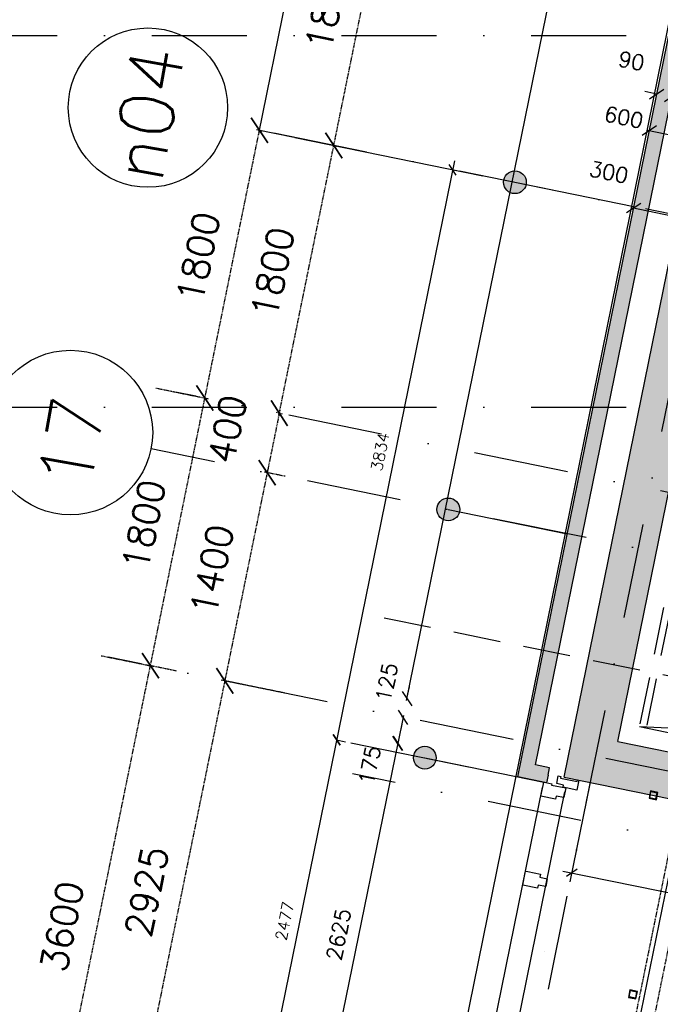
# Model space of a CAD drawing. Extents: x -171140 to 151546, y -8083 to 162438.
# Tile 15 of 96: x 9822 to 14044, y 25862 to 32350. Entities that reach past the tile are written whole.
import ezdxf

# ---------------------------------------------------------------- set-up
doc = ezdxf.new("R2010")
doc.units = 0
doc.header["$LTSCALE"] = 50
doc.header["$MEASUREMENT"] = 0
doc.header["$PDMODE"] = 3
doc.header["$PDSIZE"] = 0.001
for name, pattern in [('DASHDOT', [25, 12.5, -6.25, 0, -6.25]), ('HIDDEN', [9.375, 6.25, -3.125]), ('HIDDEN2', [0.1875, 0.125, -0.0625]), ('STRAM_0WT$0$DASHDOT', [25, 12.5, -6.25, 0, -6.25])]:
    doc.linetypes.add(name, pattern=pattern)
doc.layers.get('0').update_dxf_attribs({"linetype": 'CONTINUOUS'})
doc.layers.get('DEFPOINTS').update_dxf_attribs({"linetype": 'CONTINUOUS'})
for name, color, linetype in [('00', 7, 'CONTINUOUS'), ('0POLYBUITENOM', 7, 'CONTINUOUS'), ('_BALIES', 8, 'CONTINUOUS'), ('_BRANDCOMPART', 6, 'DASHDOT'), ('A--01A1_ACEER', 1, 'CONTINUOUS'), ('A--A21--_F12--', 7, 'CONTINUOUS'), ('A--A21--_F123-', 9, 'CONTINUOUS'), ('A--A22--_F12--', 7, 'CONTINUOUS'), ('A--A22--_F123-', 9, 'CONTINUOUS'), ('A--A28--_F-2--', 7, 'CONTINUOUS'), ('A--L21--', 3, 'CONTINUOUS'), ('A--L21--_F-2--', 7, 'CONTINUOUS'), ('A--L21--_F12--', 7, 'CONTINUOUS'), ('A--L21A3_BUITENWAND', 3, 'CONTINUOUS'), ('A--L22--', 7, 'CONTINUOUS'), ('A--L22--_F12--', 7, 'CONTINUOUS'), ('A--L24A3_TRAPPEN', 3, 'CONTINUOUS'), ('A--L24AC1_TRAPPEN', 1, 'HIDDEN2'), ('A--L28--', 7, 'CONTINUOUS'), ('A--L28--_F-2--', 7, 'CONTINUOUS'), ('A--L28_KONSTRUKTIES', 4, 'CONTINUOUS'), ('A--L31--', 2, 'CONTINUOUS'), ('A--L32--_F-23-', 2, 'CONTINUOUS'), ('A--L32--_F123-', 1, 'CONTINUOUS'), ('A--M$1A-_F123-', 1, 'CONTINUOUS'), ('A--M1$A-_F123-', 1, 'CONTINUOUS'), ('STRAM_0WT$0$A--L$7A-_STRAM', 1, 'STRAM_0WT$0$DASHDOT'), ('STRAM_0WT$0$A--L$7A1-_STRA', 1, 'CONTINUOUS'), ('STRAM_0WT$0$A--L$7A3-_STRA', 3, 'CONTINUOUS'), ('STRAM_0WT$0$A--M$1A-_F123-', 1, 'CONTINUOUS'), ('STRAM_0WT$0$A--T$7A8-_STRA', 8, 'STRAM_0WT$0$DASHDOT'), ('X--LR---_CP', 7, 'CONTINUOUS')]:
    doc.layers.add(name, color=color, linetype=linetype)
doc.styles.add('ALFA-0_25', font='ROMANS')
doc.styles.add('HIEMSTRA', font='romans.shx')
doc.styles.add('STRAM_0WT$0$HIEMSTRA', font='romans.shx')
doc.dimstyles.new('BEILEN', dxfattribs={"dimscale": 40, "dimtxt": 2.5, "dimasz": 2, "dimexe": 0.3, "dimexo": 0.3, "dimgap": 2, "dimtad": 1, "dimdec": 0, "dimzin": 0, "dimtxsty": 'HIEMSTRA', "dimblk1": 'OBLIQUE', "dimblk2": 'OBLIQUE', "dimsah": 1, "dimcen": -0.09, "dimdle": 0.3, "dimse1": 1, "dimclrd": 2, "dimclre": 2, "dimclrt": 3, "dimazin": 3, "dimtfac": 1, "dimtdec": 4, "dimtofl": 0, "dimtmove": 0, "dimatfit": 3, "dimtvp": 625, "dimtolj": 1, "dimtzin": 0})
doc.dimstyles.new('STANDARD$0', dxfattribs={"dimscale": 50, "dimtxt": 2.5, "dimasz": 2, "dimexe": 2, "dimexo": 0, "dimgap": 2, "dimtad": 1, "dimdec": 0, "dimzin": 0, "dimtxsty": 'ALFA-0_25', "dimblk1": 'OBLIQUE', "dimblk2": 'OBLIQUE', "dimsah": 1, "dimcen": -3, "dimdle": 2, "dimclrd": 1, "dimclre": 1, "dimclrt": 2, "dimazin": 3, "dimtfac": 0.666667, "dimtofl": 0, "dimtmove": 0, "dimatfit": 3, "dimtvp": 0.833333, "dimtolj": 1, "dimtzin": 0})
doc.dimstyles.new('STRAM_0WT$0$STANDARD', dxfattribs={"dimscale": 70, "dimtxt": 2.5, "dimasz": 2, "dimexe": 0.3, "dimexo": 0.3, "dimgap": 2, "dimtad": 1, "dimdec": 0, "dimzin": 0, "dimtxsty": 'STRAM_0WT$0$HIEMSTRA', "dimblk1": 'STRAM_0WT$0$_OBLIQUE', "dimblk2": 'STRAM_0WT$0$_OBLIQUE', "dimsah": 1, "dimcen": -0.09, "dimdle": 0.3, "dimclrd": 1, "dimclre": 1, "dimclrt": 4, "dimazin": 3, "dimtfac": 1, "dimtdec": 4, "dimtix": 1, "dimtofl": 0, "dimtmove": 0, "dimatfit": 3, "dimtvp": 625, "dimtolj": 1, "dimtzin": 0})

# ---------------------------------------------------------------- blocks, each defined once
blk = doc.blocks.new('*U1183')
at = {"layer": 'A--A21--_F123-', "color": 2}
for points in [[(0, 0), (-59, -39), (4073.7, 19998.3), (4034.7, 20057.3)], [(4073.7, 19998.3), (4112.7, 19939.3), (0, 0), (59, 39)]]:
    blk.add_solid(points, dxfattribs=at)
at = {"layer": 'A--L21--_F-2--', "color": 3, "linetype": 'CONTINUOUS'}
for points in [[(-59, -39), (-59, -39), (4034.7, 20057.3), (4034.7, 20057.3)], [(59, 39), (59, 39), (4112.7, 19939.3), (4112.7, 19939.3)]]:
    blk.add_lwpolyline(points, dxfattribs=at)
blk = doc.blocks.new('ARCH_KA2')
at = {"layer": '_BALIES', "color": 8, "linetype": 'HIDDEN'}
for p, q in [((-6, -29.4), (-165.7, -813.3)), ((38.1, -38.4), (-121.6, -822.3)), ((-165.7, -813.3), (4981.6, -1045.4)), ((-165.7, -813.3), (4821.9, -1829.3))]:
    blk.add_line(p, q, dxfattribs=at)
blk = doc.blocks.new('_OBLIQUE')
at = {"color": 0, "linetype": 'BYBLOCK'}
blk.add_line((-0.5, -0.5), (0.5, 0.5), dxfattribs=at)
blk = doc.blocks.new('*D69')
at = {"layer": 'A--M$1A-_F123-', "color": 2}
for p, q in [((14020.3, 31860.3), (13941.9, 31876.3)), ((14115.2, 31825), (14120.7, 31852.1)), ((14118.3, 31840.4), (14196.7, 31824.4))]:
    blk.add_line(p, q, dxfattribs=at)
at = {"layer": 'DEFPOINTS', "color": 0}
for p in [(14014.8, 31833.2), (14112.8, 31813.3), (14118.3, 31840.4)]:
    blk.add_point(p, dxfattribs=at)
at = {"layer": 'A--M$1A-_F123-', "color": 2, "xscale": 80, "yscale": 80, "zscale": 80}
for p, rotation in [((14020.3, 31860.3), 348.4862969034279), ((14118.3, 31840.4), 168.4862969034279)]:
    blk.add_blockref('_OBLIQUE', p, dxfattribs=dict(at, rotation=rotation))
at = {"layer": 'A--M$1A-_F123-', "color": 3, "insert": (13853.6, 32078.3), "char_height": 100, "attachment_point": 5, "rotation": 348.4863, "style": 'HIEMSTRA'}
blk.add_mtext('\\A1;90', dxfattribs=at)
blk = doc.blocks.new('*U1114')
at = {"layer": 'A--A21--_F123-', "linetype": 'CONTINUOUS'}
blk.add_hatch(color=256, dxfattribs=at).paths.add_polyline_path([(0, 0), (-176.9, -117), (3845.1, 19627.5), (3962.1, 19450.6), (4079.1, 19273.6), (176.9, 117)])
at = {"layer": 'A--A21--_F12--', "color": 8}
for points in [[(0, 0), (-176.9, -117), (3962.1, 19450.6), (3845.1, 19627.5)], [(3962.1, 19450.6), (4079.1, 19273.6), (0, 0), (176.9, 117)]]:
    blk.add_solid(points, dxfattribs=at)
at = {"layer": 'A--L21--_F12--', "color": 3, "linetype": 'CONTINUOUS'}
for points in [[(-176.9, -117), (-176.9, -117), (3845.1, 19627.5), (3845.1, 19627.5)], [(176.9, 117), (176.9, 117), (4079.1, 19273.6), (4079.1, 19273.6)]]:
    blk.add_lwpolyline(points, dxfattribs=at)
blk = doc.blocks.new('STRAM_0WT$0$_OBLIQUE')
at = {"color": 0, "linetype": 'BYBLOCK'}
blk.add_line((-0.5, -0.5), (0.5, 0.5), dxfattribs=at)
blk = doc.blocks.new('*D1352')
at = {"layer": 'DEFPOINTS', "color": 0, "linetype": 'CONTINUOUS'}
for p in [(-63137.4, 4665.3), (-62888.1, 4614.5), (-63966, -676.9)]:
    blk.add_point(p, dxfattribs=at)
at = {"layer": 'STRAM_0WT$0$A--M$1A-_F123-', "color": 1, "linetype": 'CONTINUOUS'}
for p, q in [((-64219.4, -646.7), (-63133.2, 4685.8)), ((-62908.7, 4618.7), (-63157.9, 4669.5)), ((-63986.5, -672.7), (-64235.8, -621.9))]:
    blk.add_line(p, q, dxfattribs=at)
at = {"layer": 'STRAM_0WT$0$A--M$1A-_F123-', "color": 1, "linetype": 'CONTINUOUS', "xscale": 140, "yscale": 140, "zscale": 140}
for p, rotation in [((-63137.4, 4665.3), 78.48629033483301), ((-64215.2, -626.1), 258.486290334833)]:
    blk.add_blockref('STRAM_0WT$0$_OBLIQUE', p, dxfattribs=dict(at, rotation=rotation))
at = {"layer": 'STRAM_0WT$0$A--M$1A-_F123-', "color": 4, "linetype": 'CONTINUOUS', "insert": (-63899.2, 2065), "char_height": 175, "attachment_point": 5, "rotation": 78.48629, "style": 'STRAM_0WT$0$HIEMSTRA'}
blk.add_mtext('\\A1;5400', dxfattribs=at)
blk = doc.blocks.new('*D1401')
at = {"color": 1, "linetype": 'BYBLOCK'}
for p, q in [((-65287.6, -7776.9), (-64560.7, -4208.2)), ((-64393, -4263.8), (-64585.4, -4224.6)), ((-65111.5, -7791.4), (-65304, -7752.1))]:
    blk.add_line(p, q, dxfattribs=at)
at = {"layer": 'DEFPOINTS', "color": 0, "linetype": 'BYBLOCK'}
for p in [(-64564.9, -4228.8), (-64372.4, -4268), (-65090.9, -7795.6)]:
    blk.add_point(p, dxfattribs=at)
at = {"color": 1, "linetype": 'BYBLOCK', "xscale": 140, "yscale": 140, "zscale": 140}
for p, rotation in [((-64564.9, -4228.8), 78.48629033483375), ((-65283.4, -7756.3), 258.4862903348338)]:
    blk.add_blockref('STRAM_0WT$0$_OBLIQUE', p, dxfattribs=dict(at, rotation=rotation))
at = {"color": 4, "linetype": 'BYBLOCK', "insert": (-65147.1, -5947.2), "char_height": 175, "attachment_point": 5, "rotation": 78.48629, "style": 'STRAM_0WT$0$HIEMSTRA'}
blk.add_mtext('\\A1;3600', dxfattribs=at)
blk = doc.blocks.new('*D1402')
at = {"color": 1, "linetype": 'BYBLOCK'}
for p, q in [((-64529.9, -2398.9), (-64185, -2469.2)), ((-64569.1, -4249.4), (-64201.4, -2444.4)), ((-64889.2, -4162.7), (-64544.3, -4233))]:
    blk.add_line(p, q, dxfattribs=at)
at = {"layer": 'DEFPOINTS', "color": 0, "linetype": 'BYBLOCK'}
for p in [(-64550.5, -2394.7), (-64205.6, -2465), (-64909.8, -4158.5)]:
    blk.add_point(p, dxfattribs=at)
at = {"color": 1, "linetype": 'BYBLOCK', "xscale": 140, "yscale": 140, "zscale": 140}
for p, rotation in [((-64205.6, -2465), 78.48629033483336), ((-64564.9, -4228.8), 258.4862903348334)]:
    blk.add_blockref('STRAM_0WT$0$_OBLIQUE', p, dxfattribs=dict(at, rotation=rotation))
at = {"color": 4, "linetype": 'BYBLOCK', "insert": (-64608.1, -3301.5), "char_height": 175, "attachment_point": 5, "rotation": 78.48629, "style": 'STRAM_0WT$0$HIEMSTRA'}
blk.add_mtext('\\A1;1800', dxfattribs=at)
blk = doc.blocks.new('*D1403')
at = {"color": 1, "linetype": 'BYBLOCK'}
for p, q in [((-64209.8, -2485.6), (-63842.1, -680.6)), ((-63852.8, -699.9), (-63825.7, -705.4)), ((-64212.1, -2463.7), (-64185, -2469.2))]:
    blk.add_line(p, q, dxfattribs=at)
at = {"layer": 'DEFPOINTS', "color": 0, "linetype": 'BYBLOCK'}
for p in [(-63873.4, -695.7), (-63846.3, -701.2), (-64232.7, -2459.5)]:
    blk.add_point(p, dxfattribs=at)
at = {"color": 1, "linetype": 'BYBLOCK', "xscale": 140, "yscale": 140, "zscale": 140}
for p, rotation in [((-63846.3, -701.2), 78.48629033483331), ((-64205.6, -2465), 258.4862903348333)]:
    blk.add_blockref('STRAM_0WT$0$_OBLIQUE', p, dxfattribs=dict(at, rotation=rotation))
at = {"color": 4, "linetype": 'BYBLOCK', "insert": (-64248.9, -1537.7), "char_height": 175, "attachment_point": 5, "rotation": 78.48629, "style": 'STRAM_0WT$0$HIEMSTRA'}
blk.add_mtext('\\A1;1800', dxfattribs=at)
blk = doc.blocks.new('*D1409')
at = {"color": 1, "linetype": 'BYBLOCK'}
for p, q in [((-63155.7, -863.3), (-62788, 941.6)), ((-62786.3, 919.8), (-62771.7, 916.8)), ((-63145.6, -844), (-63130.9, -846.9))]:
    blk.add_line(p, q, dxfattribs=at)
at = {"layer": 'DEFPOINTS', "color": 0, "linetype": 'BYBLOCK'}
for p in [(-62806.9, 924, 0), (-62792.2, 921), (-63166.2, -839.8)]:
    blk.add_point(p, dxfattribs=at)
at = {"color": 1, "linetype": 'BYBLOCK', "xscale": 140, "yscale": 140, "zscale": 140}
for p, rotation in [((-62792.2, 921), 78.48629032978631), ((-63151.5, -842.8), 258.4862903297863)]:
    blk.add_blockref('STRAM_0WT$0$_OBLIQUE', p, dxfattribs=dict(at, rotation=rotation))
at = {"color": 4, "linetype": 'BYBLOCK', "insert": (-63194.8, 84.5), "char_height": 175, "attachment_point": 5, "rotation": 78.48629, "style": 'STRAM_0WT$0$HIEMSTRA'}
blk.add_mtext('\\A1;1800', dxfattribs=at)
blk = doc.blocks.new('*D1413')
at = {"color": 1, "linetype": 'BYBLOCK'}
for p, q in [((-63515, -2627.1), (-63147.3, -822.2)), ((-63158.1, -841.4), (-63130.9, -846.9)), ((-63517.3, -2605.2), (-63490.2, -2610.7))]:
    blk.add_line(p, q, dxfattribs=at)
at = {"layer": 'DEFPOINTS', "color": 0, "linetype": 'BYBLOCK'}
for p in [(-63178.6, -837.2), (-63151.5, -842.8), (-63537.9, -2601)]:
    blk.add_point(p, dxfattribs=at)
at = {"color": 1, "linetype": 'BYBLOCK', "xscale": 140, "yscale": 140, "zscale": 140}
for p, rotation in [((-63151.5, -842.8), 78.48629033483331), ((-63510.8, -2606.5), 258.4862903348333)]:
    blk.add_blockref('STRAM_0WT$0$_OBLIQUE', p, dxfattribs=dict(at, rotation=rotation))
at = {"color": 4, "linetype": 'BYBLOCK', "insert": (-63554.1, -1679.2), "char_height": 175, "attachment_point": 5, "rotation": 78.48629, "style": 'STRAM_0WT$0$HIEMSTRA'}
blk.add_mtext('\\A1;1800', dxfattribs=at)
blk = doc.blocks.new('*D1414')
at = {"color": 1, "linetype": 'BYBLOCK'}
for p, q in [((-63506.6, -2586), (-63590.6, -2998.5)), ((-63523.1, -2604), (-63531.4, -2602.3)), ((-63602.9, -2996), (-63611.2, -2994.3))]:
    blk.add_line(p, q, dxfattribs=at)
at = {"layer": 'DEFPOINTS', "color": 0, "linetype": 'BYBLOCK'}
for p in [(-63502.5, -2608.2), (-63590.6, -2998.5), (-63582.3, -3000.2)]:
    blk.add_point(p, dxfattribs=at)
at = {"color": 1, "linetype": 'BYBLOCK', "xscale": 140, "yscale": 140, "zscale": 140}
for p, rotation in [((-63510.8, -2606.5), 78.48629033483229), ((-63590.6, -2998.5), 258.4862903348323)]:
    blk.add_blockref('STRAM_0WT$0$_OBLIQUE', p, dxfattribs=dict(at, rotation=rotation))
at = {"color": 4, "linetype": 'BYBLOCK', "insert": (-63853, -2711.7), "char_height": 175, "attachment_point": 5, "rotation": 78.48629, "style": 'STRAM_0WT$0$HIEMSTRA'}
blk.add_mtext('\\A1;400', dxfattribs=at)
blk = doc.blocks.new('*D1415')
at = {"color": 1, "linetype": 'BYBLOCK'}
for p, q in [((-63586.5, -2977.9), (-63874.3, -4390.9)), ((-63472.9, -3022.5), (-63611.2, -2994.3)), ((-63752.3, -4394.3), (-63890.7, -4366.1))]:
    blk.add_line(p, q, dxfattribs=at)
at = {"layer": 'DEFPOINTS', "color": 0, "linetype": 'BYBLOCK'}
for p in [(-63452.3, -3026.7), (-63870.1, -4370.3), (-63731.7, -4398.5)]:
    blk.add_point(p, dxfattribs=at)
at = {"color": 1, "linetype": 'BYBLOCK', "xscale": 140, "yscale": 140, "zscale": 140}
for p, rotation in [((-63590.6, -2998.5), 78.48629033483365), ((-63870.1, -4370.3), 258.4862903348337)]:
    blk.add_blockref('STRAM_0WT$0$_OBLIQUE', p, dxfattribs=dict(at, rotation=rotation))
at = {"color": 4, "linetype": 'BYBLOCK', "insert": (-63953.3, -3639), "char_height": 175, "attachment_point": 5, "rotation": 78.48629, "style": 'STRAM_0WT$0$HIEMSTRA'}
blk.add_mtext('\\A1;1400', dxfattribs=at)
blk = doc.blocks.new('*D1420')
at = {"color": 1, "linetype": 'BYBLOCK'}
for p, q in [((-63865.9, -4349.7), (-64458.1, -7257)), ((-63473.3, -4451.1), (-63890.7, -4366.1)), ((-64057.1, -7317.3), (-64474.5, -7232.3))]:
    blk.add_line(p, q, dxfattribs=at)
at = {"layer": 'DEFPOINTS', "color": 0, "linetype": 'BYBLOCK'}
for p in [(-63452.7, -4455.3), (-64453.9, -7236.5), (-64036.5, -7321.5)]:
    blk.add_point(p, dxfattribs=at)
at = {"color": 1, "linetype": 'BYBLOCK', "xscale": 140, "yscale": 140, "zscale": 140}
for p, rotation in [((-63870.1, -4370.3), 78.48629033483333), ((-64453.9, -7236.5), 258.4862903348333)]:
    blk.add_blockref('STRAM_0WT$0$_OBLIQUE', p, dxfattribs=dict(at, rotation=rotation))
at = {"color": 4, "linetype": 'BYBLOCK', "insert": (-64384.9, -5758), "char_height": 175, "attachment_point": 5, "rotation": 78.48629, "style": 'STRAM_0WT$0$HIEMSTRA'}
blk.add_mtext('\\A1;2925', dxfattribs=at)
blk = doc.blocks.new('*D133')
at = {"layer": 'A--M$1A-_F123-', "color": 2, "linetype": 'CONTINUOUS'}
blk.add_line((12371.5, 27864.6), (16278.6, 47044.7), dxfattribs=at)
at = {"layer": 'DEFPOINTS', "color": 0, "linetype": 'CONTINUOUS'}
for p in [(16276.2, 47033), (16276.2, 47033), (12373.9, 27876.4)]:
    blk.add_point(p, dxfattribs=at)
at = {"layer": 'A--M$1A-_F123-', "color": 2, "linetype": 'CONTINUOUS', "xscale": 80, "yscale": 80, "zscale": 80}
for p, rotation in [((16276.2, 47033), 78.48629033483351), ((12373.9, 27876.4), 258.4862903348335)]:
    blk.add_blockref('_OBLIQUE', p, dxfattribs=dict(at, rotation=rotation))
at = {"layer": 'A--M$1A-_F123-', "color": 3, "linetype": 'CONTINUOUS', "insert": (14197.7, 37480.6), "char_height": 100, "attachment_point": 5, "rotation": 78.48629, "style": 'HIEMSTRA'}
blk.add_mtext('\\A1;19550', dxfattribs=at)
blk = doc.blocks.new('*D140')
at = {"layer": 'A--M$1A-_F123-', "color": 2, "linetype": 'CONTINUOUS'}
blk.add_line((13959.4, 31621.4), (14570.8, 31496.9), dxfattribs=at)
at = {"layer": 'DEFPOINTS', "color": 0, "linetype": 'CONTINUOUS'}
for p in [(13971.2, 31619), (14559.1, 31499.3), (14559.1, 31499.3)]:
    blk.add_point(p, dxfattribs=at)
at = {"layer": 'A--M$1A-_F123-', "color": 2, "linetype": 'CONTINUOUS', "xscale": 80, "yscale": 80, "zscale": 80}
for p, rotation in [((13971.2, 31619), 168.4862903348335), ((14559.1, 31499.3), 348.4862903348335)]:
    blk.add_blockref('_OBLIQUE', p, dxfattribs=dict(at, rotation=rotation))
at = {"layer": 'A--M$1A-_F123-', "color": 3, "linetype": 'CONTINUOUS', "insert": (13803.4, 31706.8), "char_height": 100, "attachment_point": 5, "rotation": 348.48629, "style": 'HIEMSTRA'}
blk.add_mtext('\\A1;600', dxfattribs=at)
blk = doc.blocks.new('*D143')
at = {"layer": 'A--M$1A-_F123-', "color": 2, "linetype": 'CONTINUOUS'}
for p, q in [((12373.9, 27876.4), (12389.9, 27954.8)), ((12349, 27753.9), (12333, 27675.5)), ((12339.6, 27755.8), (12337.2, 27756.3))]:
    blk.add_line(p, q, dxfattribs=at)
at = {"layer": 'DEFPOINTS', "color": 0, "linetype": 'CONTINUOUS'}
for p in [(12809.5, 27787.7), (12349, 27753.9), (12351.3, 27753.4)]:
    blk.add_point(p, dxfattribs=at)
at = {"layer": 'A--M$1A-_F123-', "color": 2, "linetype": 'CONTINUOUS', "xscale": 80, "yscale": 80, "zscale": 80}
for p, rotation in [((12373.9, 27876.4), 258.486290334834), ((12349, 27753.9), 78.486290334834)]:
    blk.add_blockref('_OBLIQUE', p, dxfattribs=dict(at, rotation=rotation))
at = {"layer": 'A--M$1A-_F123-', "color": 3, "linetype": 'CONTINUOUS', "insert": (12240.2, 27983.9), "char_height": 100, "attachment_point": 5, "rotation": 78.48629, "style": 'HIEMSTRA'}
blk.add_mtext('\\A1;125', dxfattribs=at)
blk = doc.blocks.new('*D144')
at = {"layer": 'A--M$1A-_F123-', "color": 2, "linetype": 'CONTINUOUS'}
for p, q in [((12351.4, 27765.7), (12311.7, 27570.7)), ((12304.7, 27584.3), (12302.3, 27584.8))]:
    blk.add_line(p, q, dxfattribs=at)
at = {"layer": 'DEFPOINTS', "color": 0, "linetype": 'CONTINUOUS'}
for p in [(12351.3, 27753.4), (12314.1, 27582.4), (12316.4, 27581.9)]:
    blk.add_point(p, dxfattribs=at)
at = {"layer": 'A--M$1A-_F123-', "color": 2, "linetype": 'CONTINUOUS', "xscale": 80, "yscale": 80, "zscale": 80}
for p, rotation in [((12349, 27753.9), 78.48629033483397), ((12314.1, 27582.4), 258.486290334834)]:
    blk.add_blockref('_OBLIQUE', p, dxfattribs=dict(at, rotation=rotation))
at = {"layer": 'A--M$1A-_F123-', "color": 3, "linetype": 'CONTINUOUS', "insert": (12129, 27437.8), "char_height": 100, "attachment_point": 5, "rotation": 78.48629, "style": 'HIEMSTRA'}
blk.add_mtext('\\A1;175', dxfattribs=at)
blk = doc.blocks.new('*D151')
at = {"layer": 'A--M$1A-_F123-', "color": 2, "linetype": 'CONTINUOUS'}
blk.add_line((14172.7, 31045.2), (13855.2, 31109.9), dxfattribs=at)
at = {"layer": 'DEFPOINTS', "color": 0, "linetype": 'CONTINUOUS'}
for p in [(13867, 31107.5), (13867, 31107.5), (14160.9, 31047.6)]:
    blk.add_point(p, dxfattribs=at)
at = {"layer": 'A--M$1A-_F123-', "color": 2, "linetype": 'CONTINUOUS', "xscale": 80, "yscale": 80, "zscale": 80}
for p, rotation in [((13867, 31107.5), 168.4862969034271), ((14160.9, 31047.6), 348.4862969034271)]:
    blk.add_blockref('_OBLIQUE', p, dxfattribs=dict(at, rotation=rotation))
at = {"layer": 'A--M$1A-_F123-', "color": 3, "linetype": 'CONTINUOUS', "insert": (13704.3, 31345.2), "char_height": 100, "attachment_point": 5, "rotation": 348.4863, "style": 'HIEMSTRA'}
blk.add_mtext('\\A1;300', dxfattribs=at)
blk = doc.blocks.new('*D188')
at = {"color": 2, "linetype": 'BYBLOCK'}
for p, q in [((14586.9, 27131.7), (14058.1, 24536)), ((14052.6, 24549.4), (14048.8, 24550.2))]:
    blk.add_line(p, q, dxfattribs=at)
at = {"layer": 'DEFPOINTS', "color": 0, "linetype": 'BYBLOCK'}
for p in [(14588.3, 27119.2), (14060.5, 24547.8), (14064.3, 24547)]:
    blk.add_point(p, dxfattribs=at)
at = {"color": 2, "linetype": 'BYBLOCK', "xscale": 80, "yscale": 80, "zscale": 80}
for p, rotation in [((14584.5, 27119.9), 78.48629033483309), ((14060.5, 24547.8), 258.4862903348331)]:
    blk.add_blockref('_OBLIQUE', p, dxfattribs=dict(at, rotation=rotation))
at = {"color": 3, "linetype": 'BYBLOCK', "insert": (14195.1, 25859.8), "char_height": 100, "attachment_point": 5, "rotation": 78.48629, "style": 'HIEMSTRA'}
blk.add_mtext('\\A1;2625', dxfattribs=at)
blk = doc.blocks.new('Q020604-')
at = {"layer": 'A--A28--_F-2--', "color": 3}
for points in [[(-21, 21.1), (-25, -24.9), (-25, 25.1)], [(-21, 21.1), (-25, 25.1), (25, 25.1)], [(-21, 21.1), (-21, -20.9), (-25, -24.9)], [(25, 25.1), (21, 21.1), (-21, 21.1)], [(25, 25.1), (25, -24.9), (21, 21.1)], [(25, -24.9), (21, -20.9), (21, 21.1)], [(25, -24.9), (-25, -24.9), (-21, -20.9)], [(25, -24.9), (-21, -20.9), (21, -20.9)]]:
    blk.add_solid(points, dxfattribs=at)
at = {"layer": 'A--L28--_F-2--', "color": 3, "linetype": 'CONTINUOUS'}
blk.add_lwpolyline([(-25, -24.9), (-21, -20.9), (-21, 21.1), (21, 21.1), (21, -20.9), (-21, -20.9), (-25, -24.9), (25, -24.9), (25, 25.1), (-25, 25.1)], close=True, dxfattribs=at)
at = {"layer": 'X--LR---_CP', "color": 4, "linetype": 'CONTINUOUS'}
for p in [(-25, 0.1), (0, 0), (25, 0.1)]:
    blk.add_point(p, dxfattribs=at)
blk = doc.blocks.new('*U1027')
at = {"layer": 'A--A22--_F123-', "linetype": 'CONTINUOUS'}
blk.add_hatch(color=256, dxfattribs=at).paths.add_polyline_path([(0, 0), (-176.9, -117), (7833.6, -1748.8), (7716.5, -1571.9), (7599.5, -1394.9), (176.9, 117)])
at = {"layer": 'A--A22--_F12--', "color": 8}
for points in [[(7716.5, -1571.9), (7599.5, -1394.9), (0, 0), (176.9, 117)], [(0, 0), (-176.9, -117), (7716.5, -1571.9), (7833.6, -1748.8)]]:
    blk.add_solid(points, dxfattribs=at)
at = {"layer": 'A--L22--_F12--', "color": 3, "linetype": 'CONTINUOUS'}
for points in [[(176.9, 117), (176.9, 117), (7599.5, -1394.9), (7599.5, -1394.9)], [(-176.9, -117), (-176.9, -117), (7833.6, -1748.8), (7833.6, -1748.8)]]:
    blk.add_lwpolyline(points, dxfattribs=at)
blk = doc.blocks.new('*U978')
at = {"layer": 'A--A21--_F123-', "color": 2}
for points in [[(-141.2, 28.8), (-82.2, 67.8), (0, 0), (10, 49)], [(0, 0), (-10, -49), (-141.2, 28.8), (-200.2, -10.3)]]:
    blk.add_solid(points, dxfattribs=at)
at = {"layer": 'A--L21--_F-2--', "color": 3, "linetype": 'CONTINUOUS'}
for points in [[(0, 0), (10, 49), (-82.2, 67.8), (-82.2, 67.8)], [(0, 0), (-10, -49), (-200.2, -10.3), (-200.2, -10.3)]]:
    blk.add_lwpolyline(points, dxfattribs=at)
blk = doc.blocks.new('*D436')
at = {"layer": 'A--M$1A-_F123-', "color": 1, "linetype": 'CONTINUOUS'}
for p, q in [((12687.6, 31420.1), (11898.4, 27545.7)), ((12675.6, 31361.3), (12734.4, 31349.3)), ((11910.3, 27604.4), (11969.1, 27592.5))]:
    blk.add_line(p, q, dxfattribs=at)
at = {"layer": 'DEFPOINTS', "color": 0, "linetype": 'CONTINUOUS'}
for p in [(12675.6, 31361.3), (11910.3, 27604.4), (11910.3, 27604.4)]:
    blk.add_point(p, dxfattribs=at)
at = {"layer": 'A--M$1A-_F123-', "color": 1, "linetype": 'CONTINUOUS', "xscale": 60, "yscale": 60, "zscale": 60}
for p, rotation in [((12675.6, 31361.3), 78.48629033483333), ((11910.3, 27604.4), 258.4862903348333)]:
    blk.add_blockref('_OBLIQUE', p, dxfattribs=dict(at, rotation=rotation))
at = {"layer": 'A--M$1A-_F123-', "color": 2, "linetype": 'CONTINUOUS', "insert": (12197.4, 29502.3), "char_height": 75, "attachment_point": 5, "rotation": 78.48629, "style": 'ALFA-0_25'}
blk.add_mtext('\\A1;3834', dxfattribs=at)
blk = doc.blocks.new('*D438')
at = {"layer": 'A--M$1A-_F123-', "color": 1, "linetype": 'CONTINUOUS'}
for p, q in [((11922.3, 27663.2), (11403.9, 25118.5)), ((11910.3, 27604.4), (11969.1, 27592.5)), ((11415.9, 25177.3), (11474.7, 25165.3))]:
    blk.add_line(p, q, dxfattribs=at)
at = {"layer": 'DEFPOINTS', "color": 0, "linetype": 'CONTINUOUS'}
for p in [(11910.3, 27604.4), (11415.9, 25177.3), (11415.9, 25177.3)]:
    blk.add_point(p, dxfattribs=at)
at = {"layer": 'A--M$1A-_F123-', "color": 1, "linetype": 'CONTINUOUS', "xscale": 60, "yscale": 60, "zscale": 60}
for p, rotation in [((11910.3, 27604.4), 78.48629033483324), ((11415.9, 25177.3), 258.4862903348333)]:
    blk.add_blockref('_OBLIQUE', p, dxfattribs=dict(at, rotation=rotation))
at = {"layer": 'A--M$1A-_F123-', "color": 2, "linetype": 'CONTINUOUS', "insert": (11567.6, 26410.3), "char_height": 75, "attachment_point": 5, "rotation": 78.48629, "style": 'ALFA-0_25'}
blk.add_mtext('\\A1;2477', dxfattribs=at)
blk = doc.blocks.new('DILATATIEVOEG')
at = {"layer": 'A--L21A3_BUITENWAND', "linetype": 'CONTINUOUS'}
h = blk.add_hatch(color=256, dxfattribs=at)
edge = h.paths.add_edge_path()
edge.add_arc((-800, 0), 75, 0, 360)
blk.add_line((-800, 0), (0, 0), dxfattribs=at)
blk.add_circle((-800, 0), 75, dxfattribs=at)
at = {"layer": 'X--LR---_CP', "linetype": 'CONTINUOUS'}
blk.add_point((0, 0), dxfattribs=at)
blk = doc.blocks.new('Q021805-')
at = {"layer": 'A--A28--_F-2--'}
for points in [[(21, 21.1), (21, -20.9), (-21, -20.9), (-25, -24.9), (25, -24.9), (25, 25.1)], [(21, 21.1), (25, 25.1), (-25, 25.1), (-25, -24.9), (-21, -20.9), (-21, 21.1)]]:
    blk.add_hatch(color=3, dxfattribs=at).paths.add_polyline_path(points)
at = {"layer": 'A--L28--_F-2--', "color": 3, "linetype": 'CONTINUOUS'}
for points in [[(21, 21.1), (21, -20.9), (-21, -20.9), (-25, -24.9), (25, -24.9), (25, 25.1), (21, 21.1)], [(21, 21.1), (25, 25.1), (-25, 25.1), (-25, -24.9), (-21, -20.9), (-21, 21.1), (21, 21.1)]]:
    blk.add_lwpolyline(points, dxfattribs=at)
at = {"layer": 'X--LR---_CP', "color": 4, "linetype": 'CONTINUOUS'}
for p in [(-25, 0.1), (0, 0), (25, 0.1)]:
    blk.add_point(p, dxfattribs=at)
blk = doc.blocks.new('*D546')
at = {"layer": 'A--M1$A-_F123-', "color": 1}
for p, q in [((13579.1, 27314.5), (13447.7, 26669.5)), ((15553.6, 26912.3), (15422.2, 26267.3)), ((13400.9, 26740.2), (14255.7, 26566.1)), ((15493, 26314.1), (14705.7, 26474.4))]:
    blk.add_line(p, q, dxfattribs=at)
at = {"layer": 'DEFPOINTS', "color": 0}
for p in [(13579.1, 27314.5), (15553.6, 26912.3), (13459.7, 26728.3)]:
    blk.add_point(p, dxfattribs=at)
at = {"layer": 'A--M1$A-_F123-', "color": 1, "xscale": 60, "yscale": 60, "zscale": 60}
for p, rotation in [((13459.7, 26728.3), 168.486290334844), ((15434.2, 26326), 348.4862903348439)]:
    blk.add_blockref('_OBLIQUE', p, dxfattribs=dict(at, rotation=rotation))
at = {"layer": 'A--M1$A-_F123-', "color": 2, "insert": (14480.7, 26520.3), "char_height": 75, "attachment_point": 5, "rotation": 348.48629, "style": 'ALFA-0_25'}
blk.add_mtext('\\A1; 2015', dxfattribs=at)
blk = doc.blocks.new('STRAM_0WT')
at = {"layer": 'STRAM_0WT$0$A--L$7A-_STRAM'}
for p, q in [((-46967.857, 69048.716), (-68542.883, -36866.195)), ((-40234.938, -5510.896), (-64408.499, -586.705)), ((-45035.721, -6369.935), (-64767.784, -2350.484)), ((-45395.005, -8133.713), (-65209.382, -4097.495))]:
    blk.add_line(p, q, dxfattribs=at)
at = {"layer": 'STRAM_0WT$0$A--L$7A1-_STRA'}
for centre, radius in [((-64950.125, -476.375), 525), ((-65461.168, -2617.455), 542.139)]:
    blk.add_circle(centre, radius, dxfattribs=at)
at = {"layer": 'STRAM_0WT$0$A--T$7A8-_STRA', "color": 8}
for p, q in [((-66174.285, 0), (-500, 0)), ((-66174.285, -2450), (-500, -2450)), ((-41238.067, -7551.737), (-64929.938, -2725.667))]:
    blk.add_line(p, q, dxfattribs=at)
at = {"layer": 'STRAM_0WT$0$A--L$7A3-_STRA', "style": 'STRAM_0WT$0$HIEMSTRA'}
for s, p in [('n04', (-64859.889, -982.003)), ('17', (-65333.85, -3010.055))]:
    blk.add_text(s, height=350, rotation=80, dxfattribs=at).set_placement(p)
at = {"layer": 'STRAM_0WT$0$A--M$1A-_F123-', "linetype": 'CONTINUOUS'}
dim = blk.add_aligned_dim(p1=(-63965.963, -676.851), p2=(-62888.11, 4614.485), distance=254.373, dimstyle='STRAM_0WT$0$STANDARD', dxfattribs=at)
dim.commit()
dim.dimension.update_dxf_attribs({"geometry": '*D1352', "text_midpoint": (-63899.213, 2065)})
for p1, p2, distance, picture, middle, set_off in [((-63739.959, -722.888), (-63380.675, 1040.891, -0.003), -14.982, '*D1409', (-63768.558, 201.42), (-573.761, 116.876)), ((-64601.619, -2384.332), (-64242.335, -620.553), -27.675, '*D1403', (-64617.781, -1462.557), (-368.92, 75.15)), ((-64111.681, -2484.133), (-63752.397, -720.354), -27.675, '*D1413', (-64127.843, -1562.358), (-573.761, 116.876)), ((-65278.73, -4083.369), (-64919.445, -2319.59), -352.028, '*D1402', (-64977.066, -3226.336), (-368.92, 75.15)), ((-64026.046, -2909.791), (-64305.49, -4281.619), -141.199, '*D1415', (-64527.048, -3522.112), (-573.761, 116.876)), ((-65459.862, -7720.402), (-64741.294, -4192.845), 196.445, '*D1401', (-65515.992, -5872.003), (-368.92, 75.15)), ((-64026.445, -4338.461), (-64610.282, -7204.601), -425.975, '*D1420', (-64958.688, -5641.096), (-573.761, 116.876))]:
    dim = blk.add_aligned_dim(p1=p1, p2=p2, distance=distance, dimstyle='STRAM_0WT$0$STANDARD', dxfattribs=at)
    dim.commit()
    dim.dimension.update_dxf_attribs({"geometry": picture, "text_midpoint": middle, "insert": set_off})
dim = blk.add_linear_dim(base=(-64164.404, -2881.608), p1=(-64076.267, -2491.347), p2=(-64156.108, -2883.298), angle=258.4862903, dimstyle='STRAM_0WT$0$STANDARD', dxfattribs=at)
dim.commit()
dim.dimension.update_dxf_attribs({"geometry": '*D1414', "text_midpoint": (-64426.753, -2594.813), "dimtype": 129, "insert": (-573.761, 116.876)})

msp = doc.modelspace()

# ---------------------------------------------------------------- linework, layer by layer
at = {"layer": '0POLYBUITENOM', "elevation": 1}
msp.add_lwpolyline([(9877.1, 11520.8), (17178, 47487.1), (19652.2, 46983.1), (21762.4, 57342.4), (22138.5, 57265.8), (22084.2, 56999.2), (23754.9, 56658.9), (23813.4, 56924.6), (23953.4, 56896.1), (31400, 94192.9)], dxfattribs=at)
at = {"layer": '_BRANDCOMPART', "linetype": 'HIDDEN'}
msp.add_lwpolyline([(12223.5, 28409.1), (20851.3, 26651.6)], dxfattribs=at)
at = {"layer": '_BRANDCOMPART'}
msp.add_lwpolyline([(11593.8, 25317.6), (20449.8, 23513.6), (20870.1, 25576.8), (12014, 27380.8)], dxfattribs=at)
at = {"layer": 'A--01A1_ACEER', "linetype": 'CONTINUOUS'}
for p, q in [((11635.5, 31573.2), (12873.3, 31321)), ((12003.8, 27585.4), (12780, 27427.3))]:
    msp.add_line(p, q, dxfattribs=at)
at = {"layer": 'A--L24A3_TRAPPEN'}
msp.add_line((14196.1, 27188.8), (13676.2, 24636.3), dxfattribs=at)
at = {"layer": 'A--L24AC1_TRAPPEN'}
for p, q in [((14168.7, 27204.6), (13644.8, 24632.4)), ((14286.6, 27170.4), (13766.6, 24617.8))]:
    msp.add_line(p, q, dxfattribs=at)
at = {"layer": 'A--L28_KONSTRUKTIES'}
for points in [[(13969, 27219.8), (14018, 27209.8), (14028, 27258.8), (13979, 27268.8)], [(13970, 27224.7), (14014.1, 27215.7), (14022.1, 27254.9), (13978, 27263.9)]]:
    msp.add_lwpolyline(points, dxfattribs=at)
at = {"layer": 'A--L31--', "color": 2, "linetype": 'CONTINUOUS'}
for points in [[(13420.5, 27287.6), (13407.5, 27223.9), (13357.5, 27234.1), (13353.3, 27213.5), (13256.3, 27233.3), (13270.9, 27304.8), (13275.3, 27326.4), (13290, 27323.4), (13328.2, 27315.6), (13326.4, 27306.8)], [(13298.7, 26690), (13288.1, 26637.8), (13238.2, 26648), (13234, 26627.4), (13137, 26647.2), (13151.5, 26718.7), (13155.9, 26740.3), (13170.6, 26737.3), (13252.9, 26720.6), (13248.7, 26700.1)]]:
    msp.add_lwpolyline(points, close=True, dxfattribs=at)
at = {"layer": 'A--L32--_F-23-'}
msp.add_lwpolyline([(13498.8, 27341.1), (13507.6, 27339.3), (13494.2, 27273.6), (13402.3, 27292.4), (13405.3, 27307.1), (13361, 27316.1), (13371.4, 27367), (13389, 27363.5), (13386.6, 27351.7), (13496.4, 27329.3), (13498.8, 27341.1)], close=True, dxfattribs=at)
at = {"layer": 'A--L32--_F123-', "color": 1}
for p, q in [((12782.4, 24905), (13266.9, 27291.3)), ((12929.4, 24875.1), (13413.9, 27261.4))]:
    msp.add_line(p, q, dxfattribs=at)
at = {"layer": 'X--LR---_CP', "color": 1, "linetype": 'CONTINUOUS'}
msp.add_point((13278, 26212.2), dxfattribs=at)
msp.add_point((13278, 26212.2), dxfattribs=at)
msp.add_point((13278, 26212.2), dxfattribs=at)

# ---------------------------------------------------------------- block references
at = {"layer": '00'}
msp.add_blockref('ARCH_KA2', (14071.6, 28505.2), dxfattribs=at)
at = {"layer": 'A--L21--', "linetype": 'CONTINUOUS'}
for name, p in [('*U1183', (13162.8, 27400.3)), ('*U1114', (13586.5, 27476.3)), ('*U978', (13304, 27371.6))]:
    msp.add_blockref(name, p, dxfattribs=at)
at = {"layer": 'A--L21--', "linetype": 'CONTINUOUS', "rotation": 348.4137178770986}
for p in [(13869.1, 31118.2), (13430, 28962.4), (13275.3, 27326.4)]:
    msp.add_blockref('DILATATIEVOEG', p, dxfattribs=at)
at = {"layer": 'A--L22--', "linetype": 'CONTINUOUS'}
msp.add_blockref('*U1027', (13586.5, 27476.3), dxfattribs=at)
at = {"layer": 'A--L24AC1_TRAPPEN'}
msp.add_blockref('STRAM_0WT', (75617, 32246.9), dxfattribs=at)
at = {"layer": 'A--L28--'}
for name, p, rotation in [('Q020604-', (13998.5, 27239.2), 348.4862903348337), ('Q021805-', (13862.7, 25927.5), 348.4862903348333)]:
    msp.add_blockref(name, p, dxfattribs=dict(at, rotation=rotation))

# ---------------------------------------------------------------- dimensions: what is measured, and where the dimension line sits
at = {"layer": 'A--M$1A-_F123-', "linetype": 'CONTINUOUS'}
dim = msp.add_aligned_dim(p1=(12373.9, 27876.4), p2=(16276.2, 47033), distance=0, dimstyle='BEILEN', dxfattribs=at)
dim.commit()
dim.dimension.update_dxf_attribs({"geometry": '*D133', "text_midpoint": (14197.7, 37480.6)})
at = {"layer": 'A--M$1A-_F123-'}
dim = msp.add_linear_dim(base=(14118.3, 31840.4), p1=(14014.8, 31833.2), p2=(14112.8, 31813.3), angle=348.4863, text='90', dimstyle='BEILEN', dxfattribs=at)
dim.commit()
dim.dimension.update_dxf_attribs({"geometry": '*D69', "text_midpoint": (13853.6, 32078.3), "dimtype": 161})
at = {"layer": 'A--M$1A-_F123-', "linetype": 'CONTINUOUS'}
for base, p1, p2, angle, picture, middle, dimtype in [((14559.1, 31499.3), (13971.2, 31619), (14559.1, 31499.3), 348.48629, '*D140', (13803.4, 31706.8), 161), ((13867, 31107.5), (14160.9, 31047.6), (13867, 31107.5), 168.4863, '*D151', (13704.3, 31345.2), 161), ((12349, 27753.9), (12809.5, 27787.7), (12351.3, 27753.4), 78.48629, '*D143', (12240.2, 27983.9), 160), ((12314.1, 27582.4), (12351.3, 27753.4), (12316.4, 27581.9), 78.48629, '*D144', (12129, 27437.8), 160)]:
    dim = msp.add_linear_dim(base=base, p1=p1, p2=p2, angle=angle, dimstyle='BEILEN', dxfattribs=at)
    dim.commit()
    dim.dimension.update_dxf_attribs({"geometry": picture, "text_midpoint": middle, "dimtype": dimtype})
for p1, p2, picture, middle in [((12675.6, 31361.3), (11910.3, 27604.4), '*D436', (12197.4, 29502.3)), ((11910.3, 27604.4), (11415.9, 25177.3), '*D438', (11567.6, 26410.3))]:
    dim = msp.add_aligned_dim(p1=p1, p2=p2, distance=0, dimstyle='STANDARD$0', override={"dimscale": 30}, dxfattribs=at)
    dim.commit()
    dim.dimension.update_dxf_attribs({"geometry": picture, "text_midpoint": middle})
dim = msp.add_aligned_dim(p1=(12316.5, 27581.9), p2=(11792.5, 25009.7), distance=-3.9, dimstyle='BEILEN', dxfattribs=at)
dim.commit()
dim.dimension.update_dxf_attribs({"geometry": '*D188', "text_midpoint": (11923.3, 26322.6), "insert": (-2271.8, 462.8)})
at = {"layer": 'A--M1$A-_F123-'}
dim = msp.add_linear_dim(base=(13459.7, 26728.3), p1=(15553.6, 26912.3), p2=(13579.1, 27314.5), angle=348.48629, text=' <>', dimstyle='STANDARD$0', override={"dimscale": 30}, dxfattribs=at)
dim.commit()
dim.dimension.update_dxf_attribs({"geometry": '*D546', "text_midpoint": (14480.7, 26520.3), "dimtype": 160})

doc.saveas('drawing.dxf')
